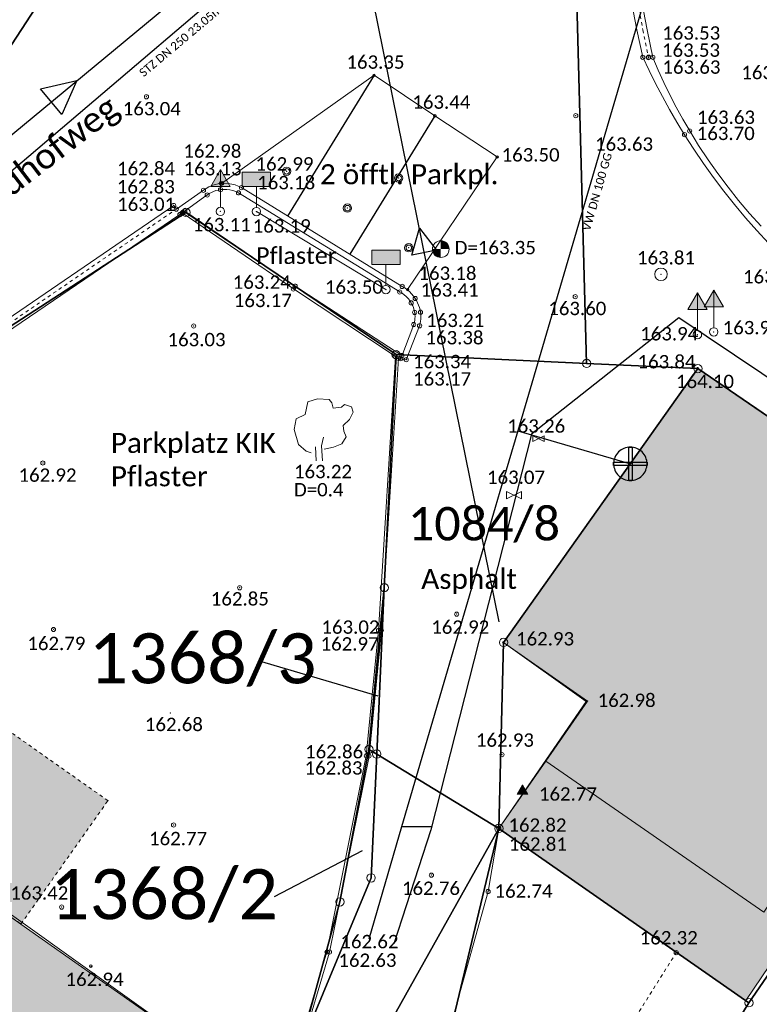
# Model space of a CAD drawing. Header units: metres. Extents: x 32397213 to 32398908, y 5500100 to 5502306.
# Tile 9 of 38: x 32398217 to 32398239, y 5500745 to 5500774. Entities that reach past the tile are written whole.
import ezdxf

# ---------------------------------------------------------------- set-up
doc = ezdxf.new("R2010")
doc.units = ezdxf.units.M
doc.header["$PDSIZE"] = 2.5
for name, pattern in [('1', [0]), ('2', [0.16, 0.06, -0.1]), ('3', [0.26, 0.11, -0.15]), ('4', [0.36, 0.16, -0.2])]:
    doc.linetypes.add(name, pattern=pattern)
doc.layers.get('0').update_dxf_attribs({"linetype": 'CONTINUOUS'})
for name, color, linetype, lineweight in [('01_A-KM-Haltungen', 7, '1', 25), ('01_A-KM-Haltungen_LA', 7, '1', 25), ('01_A-M-HA-Haltung', 7, '1', 25), ('01_W-Hausanschluß', 7, '1', 25), ('01_W-Leitung-AW', 7, '1', 25), ('01_W-Leitung-HW-außer_Betrieb', 7, '1', 25), ('01_W-Leitung-VW', 7, '1', 25), ('01_W-Leitung-VW_LA', 7, '1', 25), ('AX_BesondererBauwerkspunkt_G2200', 7, '1', 18), ('AX_BesondererGebaeudepunkt_G2200', 7, '1', 18), ('AX_BesondererGebaeudepunkt_G2300', 7, '1', 18), ('AX_Flurstueck', 7, '1', 18), ('AX_Gebaeude', 7, '1', 18), ('AX_Grenzpunkt_V1000_G2200', 7, '1', 18), ('AX_Grenzpunkt_V9500_G2200', 7, '1', 18), ('AX_Grenzpunkt_V9500_G2300', 7, '1', 18), ('AX_Grenzpunkt_V9500_G3200', 7, '1', 18), ('AX_LagebezeichnungOhneHausnummer', 7, '1', 18), ('AX_SonstigesBauwerkOderSonstigeEinrichtung', 7, '1', 18), ('BESCHRIFTUNG', 7, '1', 13), ('H_GRENZPUNKT_B', 7, '1', 18), ('H_HINWEISSCHILD', 7, '1', 18), ('H_KANAL_ABDECKUNG', 7, '1', 13), ('H_KANAL_EINL', 7, '1', 18), ('H_KANALHALTUNG_RW_RR', 7, '1', 18), ('H_RINNE', 7, '1', 13), ('H_VERKEHRSSCHILD', 7, '1', 18), ('H_WASSER_HAS', 7, '1', 18), ('H_WASSER_SCHIEBER', 7, '1', 18), ('H_WEGRAND', 7, '1', 18), ('L_HINWEISSCHILD', 7, '1', 18), ('L_RINNE', 7, '1', 13), ('L_WEGRAND', 7, '1', 18), ('S_ABSPERRPOLLER', 7, '1', 18), ('S_GRENZPUNKT_B', 7, '1', 18), ('S_HINWEISSCHILD', 7, '1', 18), ('S_KANAL_ABDECKUNG', 7, '1', 13), ('S_KANAL_EINL', 7, '1', 18), ('S_KANALHALTUNG_RW_RR', 7, '1', 18), ('S_RINNE', 7, '1', 13), ('S_VERKEHRSSCHILD', 7, '1', 18), ('S_WASSER_HAS', 7, '1', 18), ('S_WASSER_SCHIEBER', 7, '1', 18), ('S_WEGRAND', 7, '1', 18)]:
    doc.layers.add(name, color=color, linetype=linetype, lineweight=lineweight)
for name, color, linetype, lineweight, true_color in [('A_AX_Gebaeude', 7, '1', 18, 0x999999), ('A_AX_SonstigesBauwerkOderSonstigeEinrichtung', 7, '1', 18, 0xcccccc), ('H_BOESCHUNGEN_OBEN', 7, '1', 13, 0x804000), ('H_BORDSTEIN_HOCH', 7, '1', 13, 0x004000), ('H_BORDSTEIN_RUND', 7, '1', 13, 0x004000), ('H_BORDSTEIN_TIEF', 7, '1', 13, 0x004000), ('H_EINFAHRT', 1, '1', 13, 0xff0000), ('H_FLAECHENBEGRENZUNG', 7, '1', 13, 0x804000), ('H_GEBAEUDE_OEFFENTL', 1, '1', 13, 0xff0000), ('H_STRASSENACHSE', 7, '1', 13, 0xbb005e), ('H_STRASSENRAND', 7, '1', 13, 0x008080), ('H_TOPO', 7, '1', 13, 0x008000), ('H_TOPO_LAUBBAUM', 7, '1', 13, 0x008000), ('L_BOESCHUNGEN_OBEN', 7, '1', 13, 0x804000), ('L_BORDSTEIN_HOCH', 7, '1', 13, 0x004000), ('L_BORDSTEIN_RUND', 7, '1', 13, 0x004000), ('L_BORDSTEIN_TIEF', 7, '1', 13, 0x004000), ('L_FLAECHENBEGRENZUNG', 7, '1', 13, 0x804000), ('L_GEBAEUDE_OEFFENTL', 1, '1', 13, 0xff0000), ('L_STRASSENRAND', 7, '1', 13, 0x008080), ('S_BOESCHUNGEN_OBEN', 7, '1', 13, 0x804000), ('S_BORDSTEIN_HOCH', 7, '1', 13, 0x004000), ('S_BORDSTEIN_RUND', 7, '1', 13, 0x004000), ('S_BORDSTEIN_TIEF', 7, '1', 13, 0x004000), ('S_EINFAHRT', 1, '1', 13, 0xff0000), ('S_FLAECHENBEGRENZUNG', 7, '1', 13, 0x804000), ('S_GEBAEUDE_OEFFENTL', 1, '1', 13, 0xff0000), ('S_STRASSENACHSE', 7, '1', 13, 0xbb005e), ('S_STRASSENRAND', 7, '1', 13, 0x008080), ('S_TOPO', 7, '1', 13, 0x008000), ('S_TOPO_LAUBBAUM', 7, '1', 13, 0x008000)]:
    doc.layers.add(name, color=color, linetype=linetype, lineweight=lineweight, true_color=true_color)
doc.styles.add('0', font='calibri.ttf')

# ---------------------------------------------------------------- blocks, each defined once
blk = doc.blocks.new('61')
at = {"color": 0}
for p, q in [((-0.447, 0.224), (-0.447, -0.224)), ((-0.447, 0.224), (-0.447, -0.224)), ((-0.447, -0.224), (0.447, 0.224)), ((0.447, -0.224), (-0.447, 0.224)), ((0.447, 0.224), (0.447, -0.224))]:
    blk.add_line(p, q, dxfattribs=at)
blk = doc.blocks.new('1')
at = {"color": 0}
blk.add_circle((0, 0), 0.5, dxfattribs=at)
blk.add_point((0, 0), dxfattribs=at)
blk = doc.blocks.new('99')
at = {"color": 0}
blk.add_point((0, 0), dxfattribs=at)
blk = doc.blocks.new('-29')
at = {"color": 0}
for radius in [0.5, 0.33]:
    blk.add_circle((0, 0), radius, dxfattribs=at)
blk.add_point((0, 0), dxfattribs=at)
blk = doc.blocks.new('15')
at = {"color": 0}
for p, q in [((-0.447, 0.224), (0.447, 0.224)), ((-0.447, -0.224), (-0.447, 0.224)), ((0.447, 0.224), (0.447, -0.224)), ((0.447, -0.224), (-0.447, -0.224))]:
    blk.add_line(p, q, dxfattribs=at)
blk.add_solid([(-0.447, 0.224), (0.447, 0.224), (-0.447, -0.224), (0.447, -0.224)], dxfattribs=at)
blk = doc.blocks.new('80')
at = {"color": 0}
blk.add_line((0, 0.05), (0, 0.3), dxfattribs=at)
for name, p, xscale, yscale, zscale in [('15', (0, 0.385), 0.38, 0.38, 0.38), ('1', (0, 0), 0.1, 0.1, 0.1)]:
    blk.add_blockref(name, p, dxfattribs=dict(at, xscale=xscale, yscale=yscale, zscale=zscale))
blk = doc.blocks.new('-1')
at = {"color": 0}
blk.add_circle((0, 0), 0.5, dxfattribs=at)
blk.add_point((0, 0), dxfattribs=at)
blk = doc.blocks.new('4')
at = {"color": 0}
blk.add_circle((0, 0), 0.5, dxfattribs=at)
for points in [[(-0.4924, 0), (-0.4924, -0.0868), (-0.5, 0)], [(-0.4698, 0), (-0.4698, -0.171), (-0.4924, 0), (-0.4924, -0.0868)], [(-0.433, 0), (-0.433, -0.25), (-0.4698, 0), (-0.4698, -0.171)], [(-0.383, 0), (-0.383, -0.3214), (-0.433, 0), (-0.433, -0.25)], [(-0.3214, 0), (-0.3214, -0.383), (-0.383, 0), (-0.383, -0.3214)], [(-0.25, 0), (-0.25, -0.433), (-0.3214, 0), (-0.3214, -0.383)], [(-0.171, 0), (-0.171, -0.4698), (-0.25, 0), (-0.25, -0.433)], [(-0.0868, 0), (-0.0868, -0.4924), (-0.171, 0), (-0.171, -0.4698)], [(0, 0), (0, -0.5), (-0.0868, 0), (-0.0868, -0.4924)], [(0, 0), (0, 0.5), (0.0868, 0), (0.0868, 0.4924)], [(0.0868, 0), (0.0868, 0.4924), (0.171, 0), (0.171, 0.4698)], [(0.171, 0), (0.171, 0.4698), (0.25, 0), (0.25, 0.433)], [(0.25, 0), (0.25, 0.433), (0.3214, 0), (0.3214, 0.383)], [(0.3214, 0), (0.3214, 0.383), (0.383, 0), (0.383, 0.3214)], [(0.383, 0), (0.383, 0.3214), (0.433, 0), (0.433, 0.25)], [(0.433, 0), (0.433, 0.25), (0.4698, 0), (0.4698, 0.171)], [(0.4698, 0), (0.4698, 0.171), (0.4924, 0), (0.4924, 0.0868)], [(0.4924, 0), (0.4924, 0.0868), (0.5, 0)]]:
    blk.add_solid(points, dxfattribs=at)
blk = doc.blocks.new('88')
at = {"color": 0}
for p, q in [((-0.093722, 0.470711), (-0.015833, 0.495816)), ((-0.015833, 0.495816), (0.077131, 0.490795)), ((0.077131, 0.490795), (0.099744, 0.46318)), ((-0.113822, 0.370293), (-0.093722, 0.470711)), ((0.099744, 0.46318), (0.109794, 0.420502)), ((0.109794, 0.420502), (0.175121, 0.430544)), ((0.175121, 0.430544), (0.200246, 0.450628)), ((0.200246, 0.450628), (0.255522, 0.433054)), ((0.255522, 0.433054), (0.270597, 0.390377)), ((-0.201761, 0.252301), (-0.186686, 0.335146)), ((-0.186686, 0.335146), (-0.113822, 0.370293)), ((0.240447, 0.330126), (0.190196, 0.282427)), ((0.270597, 0.390377), (0.240447, 0.330126)), ((-0.166586, 0.131799), (-0.201761, 0.252301)), ((0.190196, 0.282427), (0.195221, 0.237238)), ((0.195221, 0.237238), (0.212809, 0.19205)), ((0.01683, 0.121757), (0.031906, 0.18954)), ((0.212809, 0.19205), (0.180146, 0.13682)), ((-0.106285, 0.079079), (-0.166586, 0.131799)), ((-0.066084, 0.064017), (-0.106285, 0.079079)), ((-0.025, 0), (-0.031, 0.1117)), ((0.025, 0), (0.01683, 0.121757)), ((0.112307, 0.109205), (0.036931, 0.094142)), ((0.180146, 0.13682), (0.112307, 0.109205))]:
    blk.add_line(p, q, dxfattribs=at)
blk = doc.blocks.new('7')
at = {"color": 0}
for p, q in [((-0.433, -0.25), (0, 0.5)), ((0, 0.5), (0.433, -0.25)), ((0, 0.5), (0, -0.25)), ((0.433, -0.25), (-0.433, -0.25))]:
    blk.add_line(p, q, dxfattribs=at)
blk.add_solid([(0, 0.5), (0.433, -0.25), (-0.433, -0.25)], dxfattribs=at)
blk = doc.blocks.new('76')
at = {"color": 0}
blk.add_line((0, 0.05), (0, 0.3), dxfattribs=at)
for name, p, xscale, yscale, zscale in [('7', (0, 0.367), 0.267, 0.267, 0.267), ('1', (0, 0), 0.1, 0.1, 0.1)]:
    blk.add_blockref(name, p, dxfattribs=dict(at, xscale=xscale, yscale=yscale, zscale=zscale))

msp = doc.modelspace()

# ---------------------------------------------------------------- hatches: boundary and pattern name
at = {"layer": 'A_AX_Gebaeude', "linetype": 'Continuous', "lineweight": 13}
for points in [[(32398233.011, 5500752.103), (32398239.54, 5500747.582), (32398240.757, 5500749.374), (32398241.606, 5500748.786), (32398241.729, 5500748.701), (32398247.486, 5500757.072), (32398237.563, 5500763.851), (32398231.745, 5500755.654), (32398234.263, 5500753.899)], [(32398178.74, 5500708.101), (32398180.361, 5500706.974), (32398176.191, 5500700.981), (32398177.727, 5500699.894), (32398177.423, 5500699.463), (32398178.106, 5500698.98), (32398178.41, 5500699.411), (32398187.094, 5500693.269), (32398194.49, 5500703.72), (32398196.328, 5500702.426), (32398224.356, 5500742.248), (32398217.297, 5500747.225), (32398207.711, 5500753.985), (32398204.329, 5500749.161), (32398205.558, 5500748.302), (32398180.965, 5500713.226), (32398181.87, 5500712.601)], [(32398233.011, 5500752.103), (32398231.605, 5500750.086), (32398239.003, 5500744.932), (32398241.606, 5500748.786), (32398240.757, 5500749.374), (32398239.54, 5500747.582)]]:
    msp.add_hatch(color=256, dxfattribs=at).paths.add_polyline_path(points, flags=0)
at = {"layer": 'A_AX_SonstigesBauwerkOderSonstigeEinrichtung', "linetype": 'Continuous', "lineweight": 13}
msp.add_hatch(color=256, dxfattribs=at).paths.add_polyline_path([(32398204.329, 5500749.161), (32398207.711, 5500753.985), (32398217.297, 5500747.225), (32398219.902, 5500750.919), (32398209.675, 5500758.118), (32398203.674, 5500749.619)], flags=0)

# ---------------------------------------------------------------- linework, layer by layer
at = {"layer": '01_A-KM-Haltungen', "color": 212, "ltscale": 0.5, "true_color": 0xe132e1}
msp.add_polyline3d([(32398209.71, 5500764.814, 162.36), (32398210.095, 5500765.133, 159.75), (32398213.97, 5500768.34, 162.673), (32398223.492, 5500776.22, 163.136), (32398226.982, 5500779.109, 159.616), (32398227.079, 5500779.189, 163.31), (32398227.464, 5500779.508, 163.356)], dxfattribs=at)
at = {"layer": '01_A-KM-Haltungen', "color": 7, "ltscale": 0.5}
msp.add_polyline3d([(32398217.883, 5500772.223, 162.673), (32398218.97, 5500772.482, 162.673), (32398218.525, 5500771.456, 162.673), (32398217.883, 5500772.223, 162.673)], close=True, dxfattribs=at)
at = {"layer": '01_A-M-HA-Haltung', "color": 212, "ltscale": 0.5, "true_color": 0xce00ce}
msp.add_polyline3d([(32398231.619, 5500756.275, 0), (32398226.982, 5500779.109, 0)], dxfattribs=at)
at = {"layer": '01_A-M-HA-Haltung', "color": 153, "ltscale": 0.375, "true_color": 0x72a5cf}
msp.add_polyline3d([(32398229.004, 5500767.252, 0), (32398229.229, 5500768.06, 0), (32398229.74, 5500767.395, 0), (32398229.004, 5500767.252, 0)], close=True, dxfattribs=at)
at = {"layer": '01_W-Hausanschluß', "color": 5, "ltscale": 0.5, "true_color": 0x0000ff}
for points in [[(32398235.542, 5500761.503, 0), (32398235.493, 5500761.501, 0), (32398235.444, 5500761.493, 0), (32398235.397, 5500761.481, 0), (32398235.351, 5500761.465, 0), (32398235.306, 5500761.444, 0), (32398235.264, 5500761.419, 0), (32398235.225, 5500761.39, 0), (32398235.188, 5500761.357, 0), (32398235.155, 5500761.32, 0), (32398235.126, 5500761.281, 0), (32398235.101, 5500761.239, 0), (32398235.08, 5500761.194, 0), (32398235.064, 5500761.148, 0), (32398235.052, 5500761.101, 0), (32398235.044, 5500761.052, 0), (32398235.042, 5500761.003, 0), (32398235.044, 5500760.954, 0), (32398235.052, 5500760.905, 0), (32398235.064, 5500760.858, 0), (32398235.08, 5500760.812, 0), (32398235.101, 5500760.767, 0), (32398235.126, 5500760.725, 0), (32398235.155, 5500760.686, 0), (32398235.188, 5500760.649, 0), (32398235.225, 5500760.616, 0), (32398235.264, 5500760.587, 0), (32398235.306, 5500760.562, 0), (32398235.351, 5500760.541, 0), (32398235.397, 5500760.525, 0), (32398235.444, 5500760.513, 0), (32398235.493, 5500760.505, 0), (32398235.542, 5500760.503, 0), (32398235.591, 5500760.505, 0), (32398235.64, 5500760.513, 0), (32398235.687, 5500760.525, 0), (32398235.733, 5500760.541, 0), (32398235.778, 5500760.562, 0), (32398235.82, 5500760.587, 0), (32398235.859, 5500760.616, 0), (32398235.896, 5500760.649, 0), (32398235.929, 5500760.686, 0), (32398235.958, 5500760.725, 0), (32398235.983, 5500760.767, 0), (32398236.004, 5500760.812, 0), (32398236.02, 5500760.858, 0), (32398236.032, 5500760.905, 0), (32398236.04, 5500760.954, 0), (32398236.042, 5500761.003, 0), (32398236.04, 5500761.052, 0), (32398236.032, 5500761.101, 0), (32398236.02, 5500761.148, 0), (32398236.004, 5500761.194, 0), (32398235.983, 5500761.239, 0), (32398235.958, 5500761.281, 0), (32398235.929, 5500761.32, 0), (32398235.896, 5500761.357, 0), (32398235.859, 5500761.39, 0), (32398235.82, 5500761.419, 0), (32398235.778, 5500761.444, 0), (32398235.733, 5500761.465, 0), (32398235.687, 5500761.481, 0), (32398235.64, 5500761.493, 0), (32398235.591, 5500761.501, 0)], [(32398235.492, 5500761.503, 0), (32398235.592, 5500761.503, 0), (32398235.592, 5500760.503, 0), (32398235.492, 5500760.503, 0), (32398235.492, 5500761.503, 0)], [(32398235.042, 5500761.053, 0), (32398236.042, 5500761.053, 0), (32398236.042, 5500760.953, 0), (32398235.042, 5500760.953, 0), (32398235.042, 5500761.053, 0)]]:
    msp.add_polyline3d(points, close=True, dxfattribs=at)
at = {"layer": '01_W-Leitung-AW', "color": 3, "ltscale": 0.5, "true_color": 0x00ff00}
msp.add_polyline3d([(32398232.17, 5500761.994, 163.237), (32398235.542, 5500761.003, 0)], dxfattribs=at)
at = {"layer": '01_W-Leitung-HW-außer_Betrieb', "color": 151, "ltscale": 0.5, "true_color": 0xa3bcff}
for points in [[(32398246.93, 5500758.708, 0), (32398236.989, 5500765.369, 0), (32398232.586, 5500761.895, 163.237), (32398229.568, 5500750.044, 0), (32398228.462, 5500746.634, 0)], [(32398231.495, 5500759.698, 0), (32398228.695, 5500750.14, 0), (32398227.712, 5500746.775, 0)], [(32398229.593, 5500750.14, 0), (32398229.144, 5500750.14, 0), (32398228.695, 5500750.14, 0)], [(32398229.593, 5500750.14, 0), (32398228.695, 5500750.14, 0)]]:
    msp.add_polyline3d(points, dxfattribs=at)
at = {"layer": '01_W-Leitung-VW', "color": 5, "ltscale": 0.5, "true_color": 0x0000ff}
for points in [[(32398198.693, 5500750.384, 89.483), (32398202.371, 5500754.415, 0), (32398214.253, 5500767.437, 154.62), (32398214.365, 5500767.532, 162.495), (32398228.543, 5500779.594, 163.115), (32398232.143, 5500784.142, 163.256), (32398240.735, 5500794.996, 162.806), (32398240.834, 5500795.15, 53.909), (32398240.997, 5500795.402, 0)], [(32398241.33, 5500788.907, 162.994), (32398240.871, 5500781.035, 163.298), (32398240.798, 5500775.902, 140.856), (32398236.278, 5500775.966, 86.526), (32398232.17, 5500761.994, 0), (32398231.636, 5500760.178, 0), (32398231.495, 5500759.698, 0)]]:
    msp.add_polyline3d(points, dxfattribs=at)
at = {"layer": 'AX_Flurstueck', "color": 7, "linetype": '1', "lineweight": 25, "ltscale": 0.5}
for points in [[(32398167.85, 5500819.353, 0), (32398155.48, 5500802.462, 0), (32398144.833, 5500787.798, 0), (32398151.401, 5500783.062, 0), (32398183.835, 5500759.673, 0), (32398195.698, 5500751.119, 0), (32398215.011, 5500770.477, 0), (32398220.47, 5500778.856, 0), (32398215.377, 5500782.776, 0), (32398184.057, 5500806.882, 0)], [(32398173.075, 5500729.014, 0), (32398170.158, 5500727.865, 0), (32398170.248, 5500727.795, 0), (32398174.067, 5500724.796, 0), (32398189.261, 5500738.56, 0), (32398209.573, 5500760.311, 0), (32398222.238, 5500768.528, 0), (32398228.526, 5500764.271, 0), (32398234.234, 5500764.006, 0), (32398233.224, 5500801.675, 0), (32398228.675, 5500791.449, 0), (32398220.47, 5500778.856, 0), (32398215.011, 5500770.477, 0), (32398195.698, 5500751.119, 0), (32398190.282, 5500745.689, 0), (32398189.661, 5500745.068, 0), (32398186.486, 5500741.89, 0), (32398182.324, 5500737.723, 0), (32398175.448, 5500730.838, 0)], [(32398175.576, 5500720.318, 0), (32398162.221, 5500703.234, 0), (32398178.46, 5500689.003, 0), (32398180.357, 5500687.341, 0), (32398183.089, 5500684.946, 0), (32398197.988, 5500701.816, 0), (32398199.835, 5500704.055, 0), (32398202.137, 5500706.844, 0), (32398210.053, 5500717.12, 0), (32398213.852, 5500722.358, 0), (32398217.491, 5500727.726, 0), (32398220.849, 5500733.293, 0), (32398223.768, 5500739.121, 0), (32398225.627, 5500743.429, 0), (32398226.847, 5500747.887, 0), (32398227.717, 5500752.455, 0), (32398228.176, 5500757.294, 0), (32398228.526, 5500764.271, 0), (32398222.238, 5500768.528, 0), (32398209.573, 5500760.311, 0), (32398189.261, 5500738.56, 0), (32398174.067, 5500724.796, 0), (32398176.516, 5500722.457, 0)], [(32398228.176, 5500757.294, 0), (32398227.95, 5500752.313, 0), (32398231.605, 5500750.086, 0), (32398231.745, 5500755.654, 0), (32398237.563, 5500763.851, 0), (32398234.234, 5500764.006, 0), (32398228.526, 5500764.271, 0)], [(32398231.745, 5500755.654, 0), (32398231.605, 5500750.086, 0), (32398239.093, 5500744.869, 0), (32398247.486, 5500757.072, 0), (32398237.563, 5500763.851, 0)], [(32398228.176, 5500757.294, 0), (32398227.717, 5500752.455, 0), (32398227.95, 5500752.313, 0)], [(32398213.852, 5500722.358, 0), (32398210.053, 5500717.12, 0), (32398214.781, 5500722.426, 0), (32398221.681, 5500732.374, 0), (32398231.605, 5500750.086, 0), (32398227.95, 5500752.313, 0), (32398227.781, 5500748.607, 0), (32398225.627, 5500743.429, 0), (32398223.768, 5500739.121, 0), (32398220.849, 5500733.293, 0), (32398217.491, 5500727.726, 0)], [(32398227.717, 5500752.455, 0), (32398226.847, 5500747.887, 0), (32398225.627, 5500743.429, 0), (32398227.781, 5500748.607, 0), (32398227.95, 5500752.313, 0)], [(32398221.681, 5500732.374, 0), (32398214.781, 5500722.426, 0), (32398217.41, 5500720.764, 0), (32398223.388, 5500729.666, 0), (32398227.157, 5500736.333, 0), (32398229.706, 5500742.151, 0), (32398231.605, 5500750.086, 0)], [(32398223.388, 5500729.666, 0), (32398217.41, 5500720.764, 0), (32398222.17, 5500717.755, 0), (32398222.939, 5500718.78, 0), (32398239.093, 5500744.869, 0), (32398231.605, 5500750.086, 0), (32398229.706, 5500742.151, 0), (32398227.157, 5500736.333, 0)]]:
    msp.add_polyline3d(points, close=True, dxfattribs=at)
for points in [[(32398232.524, 5500804.714, 0), (32398233.224, 5500801.675, 0), (32398234.234, 5500764.006, 0), (32398237.563, 5500763.851, 0), (32398247.486, 5500757.072, 0), (32398251.764, 5500763.452, 0), (32398251.375, 5500763.788, 0), (32398251.241, 5500763.632, 0), (32398249.443, 5500765.182, 0), (32398247.458, 5500767.113, 0), (32398247.068, 5500767.559, 0), (32398246.552, 5500768.401, 0), (32398246.169, 5500769.319, 0), (32398245.884, 5500770.3, 0), (32398245.843, 5500770.758, 0), (32398244.435, 5500782.574, 0), (32398242.751, 5500783.823, 0), (32398242.65, 5500796.687, 0), (32398242.1, 5500804.734, 0)], [(32398281.066, 5500733.135, 0), (32398247.486, 5500757.072, 0), (32398239.093, 5500744.869, 0), (32398222.939, 5500718.78, 0), (32398222.17, 5500717.755, 0), (32398215.321, 5500708.629, 0)], [(32398227.994, 5500754.051, 0), (32398224.439, 5500755.096, 0)], [(32398227.514, 5500749.415, 0), (32398224.882, 5500748.035, 0)]]:
    msp.add_polyline3d(points, dxfattribs=at)
at = {"layer": 'AX_Gebaeude', "color": 7, "linetype": '1', "lineweight": 13, "ltscale": 0.5}
for points in [[(32398233.011, 5500752.103, 0), (32398239.54, 5500747.582, 0), (32398240.757, 5500749.374, 0), (32398241.606, 5500748.786, 0), (32398241.729, 5500748.701, 0), (32398247.486, 5500757.072, 0), (32398237.563, 5500763.851, 0), (32398231.745, 5500755.654, 0), (32398234.263, 5500753.899, 0)], [(32398178.74, 5500708.101, 0), (32398180.361, 5500706.974, 0), (32398176.191, 5500700.981, 0), (32398177.727, 5500699.894, 0), (32398177.423, 5500699.463, 0), (32398178.106, 5500698.98, 0), (32398178.41, 5500699.411, 0), (32398187.094, 5500693.269, 0), (32398194.49, 5500703.72, 0), (32398196.328, 5500702.426, 0), (32398224.356, 5500742.248, 0), (32398217.297, 5500747.225, 0), (32398207.711, 5500753.985, 0), (32398204.329, 5500749.161, 0), (32398205.558, 5500748.302, 0), (32398180.965, 5500713.226, 0), (32398181.87, 5500712.601, 0)], [(32398233.011, 5500752.103, 0), (32398231.605, 5500750.086, 0), (32398239.003, 5500744.932, 0), (32398241.606, 5500748.786, 0), (32398240.757, 5500749.374, 0), (32398239.54, 5500747.582, 0)]]:
    msp.add_polyline3d(points, close=True, dxfattribs=at)
at = {"layer": 'AX_SonstigesBauwerkOderSonstigeEinrichtung', "color": 7, "linetype": '3', "lineweight": 13, "ltscale": 0.5}
msp.add_polyline3d([(32398204.329, 5500749.161, 0), (32398207.711, 5500753.985, 0), (32398217.297, 5500747.225, 0), (32398219.902, 5500750.919, 0), (32398209.675, 5500758.118, 0), (32398203.674, 5500749.619, 0)], close=True, dxfattribs=at)
at = {"layer": 'L_BOESCHUNGEN_OBEN', "color": 36, "linetype": '4', "lineweight": 13, "ltscale": 0.5, "true_color": 0x804000}
msp.add_polyline3d([(32398230.082, 5500736.121, 162.073), (32398232.926, 5500740.045, 162.099), (32398236.916, 5500746.368, 162.316)], dxfattribs=at)
at = {"layer": 'L_BORDSTEIN_HOCH', "color": 98, "lineweight": 18, "ltscale": 0.5, "true_color": 0x004000}
for points in [[(32398235.579, 5500774.823, 163.57), (32398235.741, 5500773.997, 163.599), (32398235.915, 5500773.173, 163.628), (32398236.102, 5500772.776, 163.64), (32398236.298, 5500772.383, 163.653), (32398236.502, 5500771.994, 163.665), (32398236.715, 5500771.61, 163.677), (32398236.935, 5500771.23, 163.69), (32398237.164, 5500770.855, 163.702), (32398237.442, 5500770.422, 163.714), (32398237.731, 5500769.997, 163.725), (32398238.03, 5500769.578, 163.737), (32398238.34, 5500769.168, 163.749), (32398238.66, 5500768.765, 163.76), (32398238.991, 5500768.371, 163.772), (32398239.331, 5500767.985, 163.784), (32398239.68, 5500767.607, 163.795)], [(32398222.056, 5500768.466, 162.874), (32398222.14, 5500768.525, 163.014), (32398222.874, 5500769.05, 163.092), (32398222.934, 5500769.09, 163.098), (32398222.998, 5500769.125, 163.103), (32398223.063, 5500769.155, 163.109), (32398223.132, 5500769.18, 163.115), (32398223.202, 5500769.198, 163.12), (32398223.273, 5500769.211, 163.126), (32398223.365, 5500769.219, 163.136), (32398223.458, 5500769.217, 163.145), (32398223.55, 5500769.205, 163.155), (32398223.64, 5500769.184, 163.165), (32398223.727, 5500769.153, 163.174), (32398223.811, 5500769.113, 163.184), (32398228.637, 5500766.148, 163.405), (32398228.706, 5500766.107, 163.406), (32398228.77, 5500766.06, 163.408), (32398228.831, 5500766.008, 163.41), (32398228.886, 5500765.95, 163.411), (32398228.935, 5500765.887, 163.412), (32398228.979, 5500765.82, 163.414), (32398229.004, 5500765.775, 163.41), (32398229.026, 5500765.729, 163.406), (32398229.045, 5500765.682, 163.401), (32398229.062, 5500765.633, 163.397), (32398229.075, 5500765.584, 163.393), (32398229.086, 5500765.534, 163.389), (32398229.093, 5500765.473, 163.387), (32398229.095, 5500765.413, 163.384), (32398229.093, 5500765.352, 163.382), (32398229.085, 5500765.291, 163.38), (32398229.073, 5500765.232, 163.377), (32398229.056, 5500765.173, 163.375), (32398228.669, 5500764.148, 163.344)]]:
    msp.add_polyline3d(points, dxfattribs=at)
at = {"layer": 'L_BORDSTEIN_RUND', "color": 98, "linetype": '1', "lineweight": 18, "ltscale": 0.5, "true_color": 0x004000}
msp.add_polyline3d([(32398203.231, 5500753.345, 162.185), (32398205.706, 5500755.991, 162.254), (32398206.964, 5500757.393, 162.324), (32398208.822, 5500759.222, 162.348), (32398210.289, 5500760.454, 162.41), (32398215.884, 5500764.272, 162.54), (32398222.056, 5500768.466, 162.874)], dxfattribs=at)
at = {"layer": 'L_BORDSTEIN_TIEF', "color": 98, "linetype": '1', "lineweight": 18, "ltscale": 0.5, "true_color": 0x004000}
msp.add_polyline3d([(32398228.702, 5500764.244, 163.336), (32398225.507, 5500766.322, 163.236), (32398222.205, 5500768.57, 163.035)], dxfattribs=at)
at = {"layer": 'L_BORDSTEIN_TIEF', "color": 98, "lineweight": 18, "ltscale": 0.5, "true_color": 0x004000}
msp.add_polyline3d([(32398228.508, 5500764.219, 163.263), (32398228.003, 5500756.014, 163.018), (32398227.637, 5500752.259, 162.862), (32398226.46, 5500746.389, 162.617), (32398225.57, 5500743.402, 162.522), (32398223.698, 5500739.187, 162.361)], dxfattribs=at)
at = {"layer": 'L_FLAECHENBEGRENZUNG', "color": 57, "linetype": '1', "ltscale": 0.5, "true_color": 0x808040}
msp.add_polyline3d([(32398228.875, 5500766.217, 163.282), (32398231.557, 5500770.188, 163.505), (32398229.688, 5500771.421, 163.442), (32398227.869, 5500772.634, 163.351), (32398223.304, 5500769.398, 163.002)], dxfattribs=at)
at = {"layer": 'L_FLAECHENBEGRENZUNG', "color": 57, "linetype": '1', "lineweight": 25, "ltscale": 0.5, "true_color": 0x808040}
for points in [[(32398227.869, 5500772.634, 163.351), (32398225.28, 5500768.421, 163.03)], [(32398229.688, 5500771.421, 163.442), (32398227.141, 5500767.277, 163.119)]]:
    msp.add_polyline3d(points, dxfattribs=at)
at = {"layer": 'L_GEBAEUDE_OEFFENTL', "color": 1, "ltscale": 0.5, "true_color": 0xff0000}
for points in [[(32398231.602, 5500750.086, 162.82), (32398234.222, 5500753.884, 162.978), (32398231.744, 5500755.654, 162.926), (32398237.558, 5500763.865, 164.096), (32398247.502, 5500757.072, 164.316)], [(32398204.326, 5500749.161, 162.382), (32398207.773, 5500754.094, 162.269), (32398224.359, 5500742.256, 162.582)]]:
    msp.add_polyline3d(points, dxfattribs=at)
at = {"layer": 'L_HINWEISSCHILD', "lineweight": 18, "ltscale": 0.5}
msp.add_polyline3d([(32398224.347, 5500768.554, 163.187), (32398228.224, 5500766.218, 163.502)], dxfattribs=at)
at = {"layer": 'L_RINNE', "linetype": '2', "lineweight": 18, "ltscale": 0.5}
for points in [[(32398235.759, 5500774.816, 163.486), (32398235.917, 5500773.994, 163.51), (32398236.087, 5500773.174, 163.534)], [(32398203.095, 5500753.457, 162.148), (32398205.551, 5500756.07, 162.189), (32398206.848, 5500757.522, 162.269), (32398208.703, 5500759.358, 162.307), (32398210.188, 5500760.596, 162.347), (32398215.79, 5500764.414, 162.472), (32398221.95, 5500768.628, 162.833)]]:
    msp.add_polyline3d(points, dxfattribs=at)
at = {"layer": 'L_STRASSENRAND', "color": 136, "lineweight": 13, "ltscale": 0.5, "true_color": 0x008080}
msp.add_polyline3d([(32398235.885, 5500774.82, 163.482), (32398236.045, 5500773.993, 163.506), (32398236.216, 5500773.169, 163.531), (32398236.377, 5500772.791, 163.548), (32398236.548, 5500772.417, 163.566), (32398236.727, 5500772.048, 163.583), (32398236.916, 5500771.683, 163.6), (32398237.113, 5500771.322, 163.618), (32398237.319, 5500770.967, 163.635), (32398237.587, 5500770.533, 163.647), (32398237.867, 5500770.107, 163.659), (32398238.16, 5500769.689, 163.671), (32398238.466, 5500769.281, 163.683), (32398238.784, 5500768.882, 163.694), (32398239.114, 5500768.493, 163.706), (32398239.455, 5500768.114, 163.718)], dxfattribs=at)
at = {"layer": 'L_STRASSENRAND', "color": 136, "linetype": '1', "lineweight": 13, "ltscale": 0.5, "true_color": 0x008080}
for points in [[(32398215.707, 5500764.528, 162.473), (32398221.871, 5500768.737, 162.838), (32398221.95, 5500768.628, 162.822), (32398222.761, 5500769.19, 162.94), (32398222.841, 5500769.245, 162.947), (32398222.926, 5500769.292, 162.955), (32398223.015, 5500769.331, 162.962), (32398223.108, 5500769.362, 162.969), (32398223.203, 5500769.384, 162.977), (32398223.299, 5500769.397, 162.984), (32398223.402, 5500769.401, 162.985), (32398223.506, 5500769.395, 162.987), (32398223.608, 5500769.378, 162.988), (32398223.708, 5500769.352, 162.989), (32398223.805, 5500769.316, 162.991), (32398223.898, 5500769.27, 162.992), (32398228.709, 5500766.313, 163.178), (32398228.786, 5500766.267, 163.194), (32398228.86, 5500766.215, 163.209), (32398228.928, 5500766.157, 163.225), (32398228.992, 5500766.093, 163.241), (32398229.05, 5500766.024, 163.256), (32398229.102, 5500765.951, 163.272), (32398229.14, 5500765.888, 163.266), (32398229.173, 5500765.822, 163.259), (32398229.202, 5500765.754, 163.253), (32398229.226, 5500765.684, 163.247), (32398229.246, 5500765.613, 163.24), (32398229.26, 5500765.54, 163.234), (32398229.267, 5500765.472, 163.23), (32398229.27, 5500765.404, 163.226), (32398229.267, 5500765.336, 163.222), (32398229.26, 5500765.268, 163.219), (32398229.248, 5500765.201, 163.215), (32398229.232, 5500765.135, 163.211), (32398228.831, 5500764.12, 163.166), (32398228.599, 5500764.159, 163.152), (32398228.088, 5500756.017, 162.97), (32398227.719, 5500752.254, 162.831), (32398226.536, 5500746.387, 162.625), (32398225.643, 5500743.375, 162.513)], [(32398227.489, 5500737.244, 162.364), (32398229.439, 5500741.597, 162.57), (32398231.283, 5500748.198, 162.735), (32398231.602, 5500750.085, 162.812)]]:
    msp.add_polyline3d(points, dxfattribs=at)
at = {"layer": 'L_WEGRAND', "color": 36, "lineweight": 13, "ltscale": 0.5, "true_color": 0x804000}
msp.add_polyline3d([(32398228.5, 5500764.223, 163.237), (32398225.453, 5500766.237, 163.166), (32398222.124, 5500768.511, 162.908)], dxfattribs=at)

# ---------------------------------------------------------------- block references
at = {"layer": 'AX_BesondererBauwerkspunkt_G2200', "color": 7, "xscale": 0.05, "yscale": 0.05, "zscale": 0.05}
msp.add_blockref('99', (32398219.902, 5500750.919), dxfattribs=at)
at = {"layer": 'AX_BesondererGebaeudepunkt_G2200', "color": 7, "xscale": 0.05, "yscale": 0.05, "zscale": 0.05}
for p in [(32398237.563, 5500763.851), (32398231.745, 5500755.654), (32398234.263, 5500753.899), (32398233.011, 5500752.103), (32398231.605, 5500750.086), (32398217.297, 5500747.225)]:
    msp.add_blockref('99', p, dxfattribs=at)
at = {"layer": 'AX_BesondererGebaeudepunkt_G2300', "color": 7, "xscale": 0.05, "yscale": 0.05, "zscale": 0.05}
msp.add_blockref('99', (32398239.003, 5500744.932), dxfattribs=at)
at = {"layer": 'AX_Grenzpunkt_V1000_G2200', "color": 7, "xscale": 0.25, "yscale": 0.25, "zscale": 0.25}
for p in [(32398222.238, 5500768.528), (32398228.526, 5500764.271), (32398228.176, 5500757.294), (32398227.717, 5500752.455), (32398231.605, 5500750.086), (32398226.847, 5500747.887)]:
    msp.add_blockref('-1', p, dxfattribs=at)
at = {"layer": 'AX_Grenzpunkt_V9500_G2200', "color": 7, "xscale": 0.25, "yscale": 0.25, "zscale": 0.25}
for p in [(32398237.563, 5500763.851), (32398231.745, 5500755.654), (32398227.95, 5500752.313), (32398227.781, 5500748.607)]:
    msp.add_blockref('-1', p, dxfattribs=at)
at = {"layer": 'AX_Grenzpunkt_V9500_G2300', "color": 7, "xscale": 0.25, "yscale": 0.25, "zscale": 0.25}
msp.add_blockref('-1', (32398239.093, 5500744.869), dxfattribs=at)
at = {"layer": 'AX_Grenzpunkt_V9500_G3200', "color": 7, "xscale": 0.25, "yscale": 0.25, "zscale": 0.25}
msp.add_blockref('-1', (32398234.234, 5500764.006), dxfattribs=at)
at = {"layer": 'S_ABSPERRPOLLER', "color": 8, "true_color": 0x808080, "xscale": 0.25, "yscale": 0.25, "zscale": 0.25}
for p in [(32398225.25, 5500769.76, 163.132), (32398228.603, 5500769.559, 163.288), (32398227.073, 5500768.656, 163.178), (32398228.909, 5500767.469, 163.276)]:
    msp.add_blockref('-29', p, dxfattribs=at)
at = {"layer": 'S_BOESCHUNGEN_OBEN', "color": 36, "lineweight": 13, "true_color": 0x804000, "xscale": 0.125, "yscale": 0.125, "zscale": 0.125}
msp.add_blockref('1', (32398236.916, 5500746.368, 162.316), dxfattribs=at)
at = {"layer": 'S_BORDSTEIN_HOCH', "color": 98, "lineweight": 18, "true_color": 0x004000, "xscale": 0.125, "yscale": 0.125, "zscale": 0.125}
for p in [(32398222.874, 5500769.05, 163.092), (32398223.273, 5500769.211, 163.126), (32398223.811, 5500769.113, 163.184), (32398222.14, 5500768.525, 163.014), (32398228.637, 5500766.148, 163.405), (32398228.979, 5500765.82, 163.414), (32398229.086, 5500765.534, 163.389), (32398229.056, 5500765.173, 163.375), (32398228.669, 5500764.148, 163.344)]:
    msp.add_blockref('1', p, dxfattribs=at)
at = {"layer": 'S_BORDSTEIN_RUND', "color": 98, "lineweight": 18, "true_color": 0x004000, "xscale": 0.125, "yscale": 0.125, "zscale": 0.125}
for p in [(32398235.915, 5500773.173, 163.628), (32398237.164, 5500770.855, 163.702), (32398222.056, 5500768.466, 162.874)]:
    msp.add_blockref('1', p, dxfattribs=at)
at = {"layer": 'S_BORDSTEIN_TIEF', "color": 98, "lineweight": 18, "true_color": 0x004000, "xscale": 0.125, "yscale": 0.125, "zscale": 0.125}
for p in [(32398222.205, 5500768.57, 163.035), (32398225.507, 5500766.322, 163.236), (32398228.508, 5500764.219, 163.263), (32398228.702, 5500764.244, 163.336), (32398228.003, 5500756.014, 163.018), (32398227.637, 5500752.259, 162.862), (32398226.46, 5500746.389, 162.617)]:
    msp.add_blockref('1', p, dxfattribs=at)
at = {"layer": 'S_EINFAHRT', "color": 1, "true_color": 0xff0000, "xscale": 0.3749999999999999, "yscale": 0.3749999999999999, "zscale": 0.3749999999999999}
msp.add_blockref('7', (32398232.313, 5500751.203, 162.774), dxfattribs=at)
at = {"layer": 'S_FLAECHENBEGRENZUNG', "color": 57, "true_color": 0x808040, "xscale": 0.075, "yscale": 0.075, "zscale": 0.075}
for p in [(32398227.869, 5500772.634, 163.351), (32398229.688, 5500771.421, 163.442), (32398231.557, 5500770.188, 163.505), (32398223.304, 5500769.398, 163.002), (32398228.875, 5500766.217, 163.282)]:
    msp.add_blockref('1', p, dxfattribs=at)
at = {"layer": 'S_GEBAEUDE_OEFFENTL', "color": 1, "true_color": 0xff0000, "xscale": 0.05, "yscale": 0.05, "zscale": 0.05}
for p in [(32398237.558, 5500763.865, 164.096), (32398231.744, 5500755.654, 162.926), (32398234.222, 5500753.884, 162.978), (32398231.602, 5500750.086, 162.82)]:
    msp.add_blockref('-1', p, dxfattribs=at)
at = {"layer": 'S_GRENZPUNKT_B', "color": 8, "true_color": 0x808080, "xscale": 0.3749999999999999, "yscale": 0.3749999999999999, "zscale": 0.3749999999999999}
msp.add_blockref('1', (32398236.459, 5500766.675, 163.812), dxfattribs=at)
at = {"layer": 'S_HINWEISSCHILD', "lineweight": 18, "xscale": 2.5, "yscale": 2.5, "zscale": 2.5}
for p in [(32398224.347, 5500768.554, 163.187), (32398228.224, 5500766.218, 163.502)]:
    msp.add_blockref('80', p, dxfattribs=at)
at = {"layer": 'S_KANAL_ABDECKUNG', "xscale": 0.5, "yscale": 0.5, "zscale": 0.5}
msp.add_blockref('4', (32398229.866, 5500767.43, 163.355), dxfattribs=at)
at = {"layer": 'S_KANAL_EINL', "xscale": 0.125, "yscale": 0.125, "zscale": 0.125}
msp.add_blockref('99', (32398221.766, 5500753.545, 162.676), dxfattribs=at)
at = {"layer": 'S_KANALHALTUNG_RW_RR', "color": 150, "true_color": 0x0080ff, "xscale": 0.075, "yscale": 0.075, "zscale": 0.075}
for p in [(32398237.427, 5500763.948, 163.84), (32398219.391, 5500745.964, 162.945)]:
    msp.add_blockref('-1', p, dxfattribs=at)
at = {"layer": 'S_RINNE', "lineweight": 18, "xscale": 0.125, "yscale": 0.125, "zscale": 0.125}
for p in [(32398236.087, 5500773.174, 163.534), (32398221.95, 5500768.628, 162.833)]:
    msp.add_blockref('1', p, dxfattribs=at)
at = {"layer": 'S_STRASSENACHSE', "color": 236, "lineweight": 18, "true_color": 0x800040, "xscale": 0.125, "yscale": 0.125, "zscale": 0.125}
for p in [(32398221.055, 5500771.99, 163.044), (32398233.891, 5500766.006, 163.604), (32398230.34, 5500756.502, 162.917), (32398229.586, 5500748.689, 162.763)]:
    msp.add_blockref('1', p, dxfattribs=at)
at = {"layer": 'S_STRASSENRAND', "color": 136, "lineweight": 13, "true_color": 0x008080, "xscale": 0.125, "yscale": 0.125, "zscale": 0.125}
for p in [(32398236.079, 5500773.16, 163.536), (32398236.216, 5500773.169, 163.531), (32398237.319, 5500770.967, 163.635), (32398223.299, 5500769.397, 162.984), (32398223.898, 5500769.27, 162.992), (32398222.761, 5500769.19, 162.94), (32398221.871, 5500768.737, 162.838), (32398221.95, 5500768.628, 162.822), (32398228.709, 5500766.313, 163.178), (32398229.102, 5500765.951, 163.272), (32398229.26, 5500765.54, 163.234), (32398229.232, 5500765.135, 163.211), (32398228.599, 5500764.159, 163.152), (32398228.831, 5500764.12, 163.166), (32398228.088, 5500756.017, 162.97), (32398227.719, 5500752.254, 162.831), (32398231.602, 5500750.085, 162.812), (32398231.283, 5500748.198, 162.735), (32398226.536, 5500746.387, 162.625)]:
    msp.add_blockref('1', p, dxfattribs=at)
at = {"layer": 'S_TOPO', "color": 96, "lineweight": 13, "true_color": 0x008000, "xscale": 0.125, "yscale": 0.125, "zscale": 0.125}
for p in [(32398233.909, 5500771.424, 163.629), (32398222.469, 5500765.128, 163.035), (32398217.953, 5500761.025, 162.921), (32398223.844, 5500757.292, 162.846), (32398218.272, 5500756.043, 162.794), (32398231.701, 5500752.298, 162.927), (32398221.867, 5500750.19, 162.773), (32398218.515, 5500747.733, 163.424)]:
    msp.add_blockref('1', p, dxfattribs=at)
at = {"layer": 'S_TOPO_LAUBBAUM', "color": 96, "true_color": 0x008000, "xscale": 3.75, "yscale": 3.75, "zscale": 3.75}
msp.add_blockref('88', (32398226.233, 5500761.088, 163.215), dxfattribs=at)
at = {"layer": 'S_VERKEHRSSCHILD', "lineweight": 18, "xscale": 2.5, "yscale": 2.5, "zscale": 2.5}
for p in [(32398223.271, 5500768.558, 163.111), (32398237.552, 5500764.871, 163.936), (32398238.039, 5500764.951, 163.903)]:
    msp.add_blockref('76', p, dxfattribs=at)
at = {"layer": 'S_WASSER_HAS', "color": 150, "lineweight": 18, "true_color": 0x0080ff, "xscale": 0.3749999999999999, "yscale": 0.3749999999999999, "zscale": 0.3749999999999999}
msp.add_blockref('61', (32398232.79, 5500761.757, 163.261), dxfattribs=at)
at = {"layer": 'S_WASSER_SCHIEBER', "color": 150, "lineweight": 18, "true_color": 0x0080ff, "xscale": 0.5, "yscale": 0.5, "zscale": 0.5}
msp.add_blockref('61', (32398232.061, 5500760.063, 163.067), dxfattribs=at)
at = {"layer": 'S_WEGRAND', "color": 36, "lineweight": 13, "true_color": 0x804000, "xscale": 0.125, "yscale": 0.125, "zscale": 0.125}
for p in [(32398222.124, 5500768.511, 162.908), (32398225.453, 5500766.237, 163.166), (32398228.5, 5500764.223, 163.237)]:
    msp.add_blockref('1', p, dxfattribs=at)

# ---------------------------------------------------------------- texts
at = {"layer": '01_A-KM-Haltungen_LA', "color": 1, "true_color": 0xff0000, "insert": (32398222.449, 5500774.138), "char_height": 0.25, "attachment_point": 2, "rotation": 40, "style": '0'}
msp.add_mtext('STZ DN 250 23.05m 5.64‰', dxfattribs=at)
at = {"layer": '01_W-Leitung-VW_LA', "color": 1, "true_color": 0xff0000, "insert": (32398234.425, 5500769.183), "char_height": 0.25, "attachment_point": 2, "rotation": 74, "style": '0'}
msp.add_mtext('VW DN 100 GG', dxfattribs=at)
at = {"layer": 'AX_Flurstueck', "color": 7, "attachment_point": 2, "style": '0'}
for s, insert, char_height in [('1084/8', (32398231.159, 5500759.71), 1), ('1368/3', (32398222.734, 5500755.93), 1.5), ('1368/2', (32398221.58, 5500748.87), 1.5)]:
    msp.add_mtext(s, dxfattribs=dict(at, insert=insert, char_height=char_height))
at = {"layer": 'AX_LagebezeichnungOhneHausnummer', "color": 7, "insert": (32398217.476, 5500770.287), "char_height": 0.75, "attachment_point": 2, "rotation": 37.388, "style": '0'}
msp.add_mtext('Friedhofweg', dxfattribs=at)
at = {"layer": 'BESCHRIFTUNG', "attachment_point": 1, "style": '0'}
for s, insert, char_height in [('2 öfftl. Parkpl.', (32398226.247, 5500769.971), 0.6), ('Pflaster', (32398224.337, 5500767.486), 0.5), ('Parkplatz KIK\\PPflaster', (32398219.988, 5500761.929), 0.6), ('Asphalt', (32398229.28, 5500757.858), 0.6)]:
    msp.add_mtext(s, dxfattribs=dict(at, insert=insert, char_height=char_height))
at = {"layer": 'H_BOESCHUNGEN_OBEN', "color": 36, "true_color": 0x804000, "insert": (32398235.823, 5500747.015, 162.316), "char_height": 0.4, "attachment_point": 1, "style": '0'}
msp.add_mtext('162.32', dxfattribs=at)
at = {"layer": 'H_BORDSTEIN_HOCH', "color": 98, "true_color": 0x004000, "char_height": 0.4, "attachment_point": 1, "style": '0'}
for s, insert in [('163.13', (32398222.167, 5500770.036, 163.126)), ('163.18', (32398224.369, 5500769.621, 163.184)), ('163.01', (32398220.177, 5500768.973, 163.014)), ('163.89', (32398238.915, 5500766.803, 163.887)), ('163.41', (32398229.263, 5500766.407, 163.405)), ('163.38', (32398229.408, 5500764.978, 163.375))]:
    msp.add_mtext(s, dxfattribs=dict(at, insert=insert))
at = {"layer": 'H_BORDSTEIN_RUND', "color": 98, "true_color": 0x004000, "char_height": 0.4, "attachment_point": 1, "style": '0'}
for s, insert in [('163.63', (32398236.502, 5500773.079, 163.628)), ('163.70', (32398237.529, 5500771.094, 163.702))]:
    msp.add_mtext(s, dxfattribs=dict(at, insert=insert))
at = {"layer": 'H_BORDSTEIN_TIEF', "color": 98, "true_color": 0x004000, "char_height": 0.4, "attachment_point": 1, "style": '0'}
for s, insert in [('163.24', (32398223.638, 5500766.641, 163.236)), ('163.34', (32398229.037, 5500764.263, 163.336)), ('163.02', (32398226.293, 5500756.315, 163.018)), ('162.86', (32398225.804, 5500752.585, 162.862)), ('162.62', (32398226.862, 5500746.9, 162.617))]:
    msp.add_mtext(s, dxfattribs=dict(at, insert=insert))
at = {"layer": 'H_EINFAHRT', "color": 1, "true_color": 0xff0000, "insert": (32398232.805, 5500751.319, 162.774), "char_height": 0.4, "attachment_point": 1, "style": '0'}
msp.add_mtext('162.77', dxfattribs=at)
at = {"layer": 'H_FLAECHENBEGRENZUNG', "color": 57, "true_color": 0x808040, "char_height": 0.4, "attachment_point": 1, "style": '0'}
for s, insert in [('163.35', (32398227.042, 5500773.229, 163.351)), ('163.44', (32398229.015, 5500772.031, 163.442)), ('163.50', (32398231.687, 5500770.452, 163.505))]:
    msp.add_mtext(s, dxfattribs=dict(at, insert=insert))
at = {"layer": 'H_GEBAEUDE_OEFFENTL', "color": 1, "true_color": 0xff0000, "char_height": 0.4, "attachment_point": 1, "style": '0'}
for s, insert in [('164.10', (32398236.908, 5500763.669, 164.096)), ('162.93', (32398232.12, 5500755.964, 162.926)), ('162.98', (32398234.562, 5500754.123, 162.978)), ('162.82', (32398231.892, 5500750.387, 162.82))]:
    msp.add_mtext(s, dxfattribs=dict(at, insert=insert))
at = {"layer": 'H_GRENZPUNKT_B', "color": 8, "true_color": 0x808080, "insert": (32398235.74, 5500767.371, 163.812), "char_height": 0.4, "attachment_point": 1, "style": '0'}
msp.add_mtext('163.81', dxfattribs=at)
at = {"layer": 'H_HINWEISSCHILD', "char_height": 0.4, "attachment_point": 1, "style": '0'}
for s, insert in [('163.19', (32398224.235, 5500768.324, 163.187)), ('163.50', (32398226.397, 5500766.494, 163.502))]:
    msp.add_mtext(s, dxfattribs=dict(at, insert=insert))
at = {"layer": 'H_KANAL_ABDECKUNG', "insert": (32398230.281, 5500767.675, 163.355), "char_height": 0.4, "attachment_point": 1, "style": '0'}
msp.add_mtext('D=163.35', dxfattribs=at)
at = {"layer": 'H_KANAL_EINL', "insert": (32398221.007, 5500753.401, 162.676), "char_height": 0.4, "attachment_point": 1, "style": '0'}
msp.add_mtext('162.68', dxfattribs=at)
at = {"layer": 'H_KANALHALTUNG_RW_RR', "color": 150, "true_color": 0x0080ff, "char_height": 0.4, "attachment_point": 1, "style": '0'}
for s, insert in [('163.84', (32398235.756, 5500764.259, 163.84)), ('162.94', (32398218.632, 5500745.771, 162.945))]:
    msp.add_mtext(s, dxfattribs=dict(at, insert=insert))
at = {"layer": 'H_RINNE', "char_height": 0.4, "attachment_point": 1, "style": '0'}
for s, insert in [('163.53', (32398236.489, 5500773.586, 163.534)), ('162.83', (32398220.167, 5500769.496, 162.833))]:
    msp.add_mtext(s, dxfattribs=dict(at, insert=insert))
at = {"layer": 'H_STRASSENACHSE', "color": 236, "true_color": 0x800040, "char_height": 0.4, "attachment_point": 1, "style": '0'}
for s, insert in [('163.63', (32398238.863, 5500772.916, 163.634)), ('163.04', (32398220.346, 5500771.834, 163.044)), ('163.60', (32398233.085, 5500765.853, 163.604)), ('162.92', (32398229.581, 5500756.314, 162.917)), ('162.76', (32398228.704, 5500748.496, 162.763))]:
    msp.add_mtext(s, dxfattribs=dict(at, insert=insert))
at = {"layer": 'H_STRASSENRAND', "color": 136, "true_color": 0x008080, "char_height": 0.4, "attachment_point": 1, "style": '0'}
for s, insert in [('163.53', (32398236.495, 5500774.1, 163.531)), ('163.63', (32398237.536, 5500771.577, 163.635)), ('162.98', (32398222.159, 5500770.565, 162.984)), ('162.99', (32398224.319, 5500770.181, 162.992)), ('162.84', (32398220.173, 5500770.042, 162.838)), ('163.18', (32398229.198, 5500766.907, 163.178)), ('163.21', (32398229.43, 5500765.497, 163.211)), ('163.17', (32398229.037, 5500763.744, 163.166)), ('162.97', (32398226.267, 5500755.812, 162.97)), ('162.83', (32398225.787, 5500752.098, 162.831)), ('162.81', (32398231.905, 5500749.818, 162.812)), ('162.74', (32398231.475, 5500748.412, 162.735)), ('162.63', (32398226.802, 5500746.342, 162.625))]:
    msp.add_mtext(s, dxfattribs=dict(at, insert=insert))
at = {"layer": 'H_TOPO', "color": 96, "true_color": 0x008000, "char_height": 0.4, "attachment_point": 1, "style": '0'}
for s, insert in [('163.63', (32398234.484, 5500770.774, 163.629)), ('163.03', (32398221.686, 5500764.921, 163.035)), ('162.92', (32398217.224, 5500760.864, 162.921)), ('162.85', (32398222.981, 5500757.161, 162.846)), ('162.79', (32398217.489, 5500755.825, 162.794)), ('162.93', (32398230.918, 5500752.932, 162.927)), ('162.77', (32398221.133, 5500749.985, 162.773)), ('163.42', (32398216.978, 5500748.355, 163.424))]:
    msp.add_mtext(s, dxfattribs=dict(at, insert=insert))
at = {"layer": 'H_TOPO_LAUBBAUM', "color": 96, "true_color": 0x008000, "char_height": 0.4, "attachment_point": 1, "style": '0'}
for s, insert in [('163.22', (32398225.471, 5500760.971, 163.215)), ('D=0.4', (32398225.471, 5500760.428, 163.215))]:
    msp.add_mtext(s, dxfattribs=dict(at, insert=insert))
at = {"layer": 'H_VERKEHRSSCHILD', "char_height": 0.4, "attachment_point": 1, "style": '0'}
for s, insert in [('163.11', (32398222.439, 5500768.363, 163.111)), ('163.90', (32398238.305, 5500765.279, 163.903)), ('163.94', (32398235.837, 5500765.096, 163.936))]:
    msp.add_mtext(s, dxfattribs=dict(at, insert=insert))
at = {"layer": 'H_WASSER_HAS', "color": 150, "true_color": 0x0080ff, "insert": (32398231.854, 5500762.334, 163.261), "char_height": 0.4, "attachment_point": 1, "style": '0'}
msp.add_mtext('163.26', dxfattribs=at)
at = {"layer": 'H_WASSER_SCHIEBER', "color": 150, "true_color": 0x0080ff, "insert": (32398231.25, 5500760.8, 163.067), "char_height": 0.4, "attachment_point": 1, "style": '0'}
msp.add_mtext('163.07', dxfattribs=at)
at = {"layer": 'H_WEGRAND', "color": 36, "true_color": 0x804000, "insert": (32398223.67, 5500766.093, 163.166), "char_height": 0.4, "attachment_point": 1, "style": '0'}
msp.add_mtext('163.17', dxfattribs=at)

doc.saveas('drawing.dxf')
